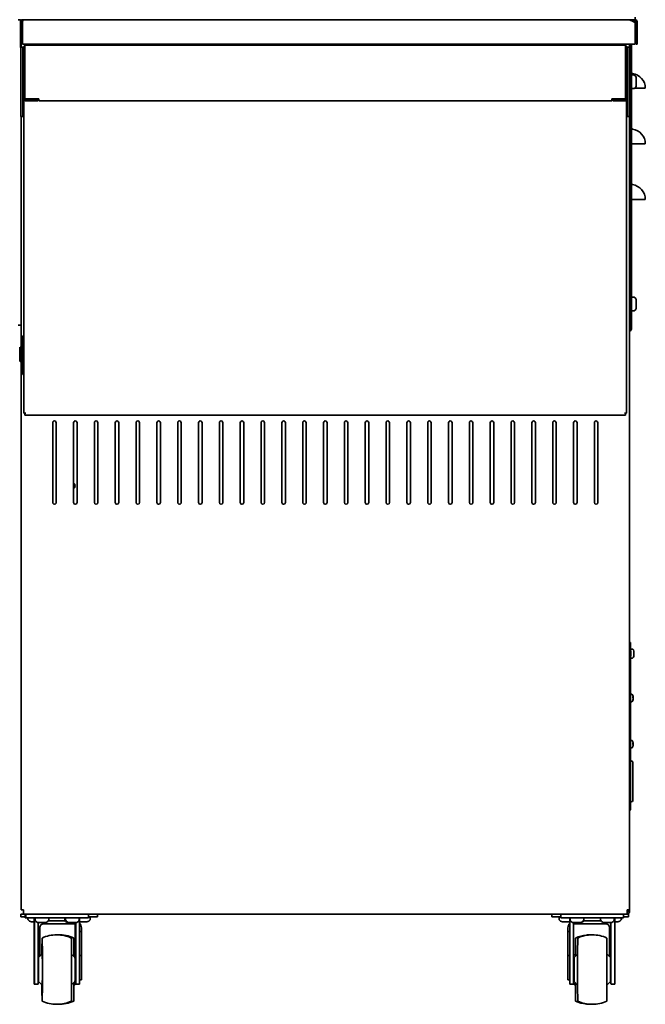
# Model space of a CAD drawing. Extents: x -14 to 102, y -18 to 95.
# Tile 7 of 8: x 78 to 100, y -18 to 17. Entities that reach past the tile are written whole.
import ezdxf

# ---------------------------------------------------------------- set-up
doc = ezdxf.new("R2010")
doc.units = 0
doc.header["$MEASUREMENT"] = 0

msp = doc.modelspace()

# ---------------------------------------------------------------- linework, layer by layer
at = {"color": 7, "lineweight": 35}
for p, q in [((77.94299, 17.49219), (77.85894, 17.49219)), ((77.94299, 16.492189), (77.94299, 17.49219)), ((77.94759, 17.413397), (77.94759, 17.42139)), ((77.94759, 16.524192), (77.94759, 17.413393)), ((77.987387, 16.617191), (77.987387, 17.42139)), ((78.005477, 17.449576), (77.988901, 17.48576)), ((78.020149, 17.444391), (77.997605, 17.444391)), ((78.00911, 17.39439), (78.00911, 16.617191)), ((78.016069, 17.445621), (78.017415, 17.452354)), ((78.751788, 17.49219), (78.01839, 17.49219)), ((78.01839, 17.452393), (78.01839, 17.49219)), ((78.022418, 17.452393), (78.01839, 17.452393)), ((78.046322, 17.492181), (78.046788, 17.49219)), ((78.046788, 17.49219), (99.761684, 17.49219)), ((89.063134, 17.509992), (89.063134, 17.49219)), ((89.080176, 17.49219), (89.080176, 17.50519)), ((97.206993, 17.49219), (99.959006, 17.49219)), ((99.933275, 17.45629), (99.959006, 17.45629)), ((100.052423, 17.447933), (99.953815, 17.447933)), ((99.959006, 17.45629), (99.959006, 17.49219)), ((100.063188, 17.49219), (99.959006, 17.49219)), ((100.063188, 17.45629), (99.959006, 17.45629)), ((100.052423, 17.456266), (100.052423, 17.447933)), ((100.066091, 17.39439), (100.066091, 16.617191)), ((100.069455, 17.583412), (100.069455, 17.491921)), ((100.099194, 17.420289), (100.099194, 16.617191)), ((100.135085, 17.420289), (100.135085, 16.617191)), ((77.94759, 16.524192), (77.94299, 16.524192)), ((77.94299, 16.492189), (77.944711, 16.492189)), ((77.944711, 16.506891), (77.944711, 16.256892)), ((77.944711, 16.506891), (78.019414, 16.506891)), ((77.987387, 16.617191), (77.94759, 16.617191)), ((77.95674, 16.506891), (77.95674, 16.617191)), ((100.066091, 16.617191), (78.00911, 16.617191)), ((78.019414, 16.256892), (78.019414, 16.506891)), ((78.051412, 16.506891), (78.019414, 16.506891)), ((78.063407, 16.506891), (78.051412, 16.506891)), ((78.062792, 16.497591), (78.062792, 14.64119)), ((78.098688, 16.497591), (78.098688, 14.64119)), ((78.099692, 16.569392), (78.134588, 16.569392)), ((78.099692, 16.569392), (78.134588, 16.569392)), ((78.099692, 16.569392), (78.099692, 16.497591)), ((78.099692, 14.64119), (78.099692, 16.497591)), ((78.134588, 16.569392), (99.689788, 16.569392)), ((99.689788, 16.569392), (99.724688, 16.569392)), ((99.689788, 16.569392), (99.724688, 16.569392)), ((99.724688, 16.569392), (99.724688, 16.497591)), ((99.724688, 14.64119), (99.724688, 16.497591)), ((99.725688, 16.497591), (99.725688, 14.64119)), ((99.772968, 16.506891), (99.760992, 16.506891)), ((99.761588, 16.497591), (99.761588, 14.64119)), ((99.804966, 16.506891), (99.772968, 16.506891)), ((99.804966, 16.506891), (99.804966, 16.256892)), ((99.804966, 16.506891), (99.879669, 16.506891)), ((99.867645, 16.617191), (99.867645, 16.506891)), ((99.879669, 16.256892), (99.879669, 16.506891)), ((99.897634, 16.564956), (99.897634, 16.617191)), ((99.897634, 16.564956), (99.897634, 6.358744)), ((99.897634, 16.564956), (99.933544, 16.564956)), ((99.933544, 16.564956), (99.933544, 16.617191)), ((99.933544, 16.564956), (99.933544, 6.358744)), ((100.135085, 16.617191), (100.099194, 16.617191)), ((77.944711, 16.256892), (77.944711, 14.25689)), ((77.944711, 15.981219), (77.944711, 15.81939)), ((78.019414, 16.256892), (78.019414, 14.25689)), ((78.062792, 16.183779), (78.062792, 16.25558)), ((78.062792, 3.32738), (78.062792, 16.183779)), ((78.099692, 16.25558), (78.098688, 16.25558)), ((78.099692, 16.183779), (78.098688, 16.183779)), ((99.724688, 16.25558), (99.725688, 16.25558)), ((99.724688, 16.183779), (99.725688, 16.183779)), ((99.725688, 16.183779), (99.725688, 16.25558)), ((99.804966, 14.25689), (99.804966, 16.256892)), ((99.879669, 14.25689), (99.879669, 16.256892)), ((77.944711, 15.81939), (77.944711, 15.65756)), ((78.062792, 15.944392), (78.019414, 15.944392)), ((78.062792, 15.694393), (78.019414, 15.694393)), ((99.761598, 15.944392), (99.804966, 15.944392)), ((99.761598, 15.694393), (99.804966, 15.694393)), ((99.897634, 15.459931), (99.879669, 15.491059)), ((99.897634, 15.459931), (99.897634, 15.067201)), ((100.02104, 15.502891), (99.965042, 15.502891)), ((100.10796, 15.304383), (100.10796, 15.380879)), ((100.10796, 15.142361), (100.10796, 15.304383)), ((99.897634, 15.05385), (99.879669, 15.022722)), ((99.897634, 15.067201), (99.897634, 15.05385)), ((99.940349, 15.022843), (99.933544, 15.022843)), ((100.02104, 15.01089), (99.965042, 15.01089)), ((100.047828, 15.022843), (100.433542, 15.022843)), ((100.10796, 15.132903), (100.10796, 15.142361)), ((78.099692, 14.64119), (78.099692, 14.639393)), ((78.59969, 14.639393), (78.099692, 14.639393)), ((78.134588, 14.60529), (78.56279, 14.60529)), ((78.134588, 14.56939), (78.56279, 14.56939)), ((78.56279, 14.56939), (78.56279, 14.60529)), ((78.59969, 14.56939), (78.59969, 14.639393)), ((78.59969, 14.56939), (99.22469, 14.56939)), ((99.22469, 14.56939), (99.22469, 14.639393)), ((99.724688, 14.639393), (99.22469, 14.639393)), ((99.26159, 14.56939), (99.26159, 14.60529)), ((99.689788, 14.60529), (99.26159, 14.60529)), ((99.689788, 14.56939), (99.26159, 14.56939)), ((99.724688, 14.64119), (99.724688, 14.639393)), ((99.761588, 14.640118), (99.761588, 3.32738)), ((77.944711, 14.25689), (77.944711, 14.006891)), ((78.019414, 14.006891), (78.019414, 14.25689)), ((99.804966, 14.25689), (99.804966, 14.006891)), ((99.879669, 14.006891), (99.879669, 14.25689)), ((78.019414, 14.006891), (77.944711, 14.006891)), ((77.95674, 6.492189), (77.95674, 14.006891)), ((78.019414, 14.006891), (78.051412, 14.006891)), ((78.051412, 14.006891), (78.062792, 14.006891)), ((99.761588, 14.006891), (99.772968, 14.006891)), ((99.772968, 14.006891), (99.804966, 14.006891)), ((99.879669, 14.006891), (99.804966, 14.006891)), ((99.867645, 14.006891), (99.867645, -14.555609)), ((99.970549, 13.022841), (99.933544, 13.022841)), ((99.970549, 13.022841), (100.433542, 13.022841)), ((99.970549, 11.022843), (99.933544, 11.022843)), ((99.970549, 11.022843), (100.433542, 11.022843)), ((99.897634, 7.459928), (99.867645, 7.51189)), ((99.897634, 7.459928), (99.897634, 7.058725)), ((100.02104, 7.502893), (99.965042, 7.502893)), ((100.02104, 7.502893), (99.965042, 7.502893)), ((100.10796, 7.321946), (100.10796, 7.380881)), ((100.10796, 7.15134), (100.10796, 7.321946)), ((100.10796, 7.132905), (100.10796, 7.15134)), ((99.897634, 7.053852), (99.867645, 7.001891)), ((99.897634, 7.058725), (99.897634, 7.053852)), ((100.02104, 7.010892), (99.965042, 7.010892)), ((77.95674, 6.492189), (77.85894, 6.492189)), ((77.95674, -14.555609), (77.95674, 6.492189)), ((78.022639, 6.055341), (78.022639, 4.77094)), ((78.02497, 6.077636), (78.062792, 6.069639)), ((99.897634, 6.358744), (99.933544, 6.358744)), ((77.95674, 5.66314), (77.916764, 5.697891)), ((77.916764, 5.484585), (77.916764, 5.697891)), ((77.95674, 5.66314), (77.916764, 5.697891)), ((77.916764, 5.553493), (77.916774, 5.553704)), ((77.916764, 5.499642), (77.916769, 5.500421)), ((77.916764, 5.483768), (77.916779, 5.485258)), ((77.916764, 5.190891), (77.916764, 5.484585)), ((77.916769, 5.482942), (77.916764, 5.483768)), ((77.916769, 5.38833), (77.916764, 5.38914)), ((77.916769, 5.373838), (77.916764, 5.374667)), ((77.95674, 5.22564), (77.916764, 5.190891)), ((78.02497, 4.748648), (78.062792, 4.756643)), ((78.099692, 3.32738), (78.062792, 3.32738)), ((78.099692, 3.32738), (78.134588, 3.32738)), ((78.099692, 3.32738), (78.099692, 3.255579)), ((78.099692, 3.255579), (99.724688, 3.255579)), ((99.689788, 3.32738), (99.724688, 3.32738)), ((99.724688, 3.32738), (99.724688, 3.255579)), ((99.724688, 3.32738), (99.761588, 3.32738)), ((79.099688, 2.983492), (79.099688, 0.108491)), ((79.22469, 0.108491), (79.22469, 2.983492)), ((79.84969, 2.983492), (79.84969, 0.108491)), ((79.974692, 0.108491), (79.974692, 2.983492)), ((80.599692, 2.983492), (80.599692, 0.108491)), ((80.724694, 0.108491), (80.724694, 2.983492)), ((81.349694, 2.983492), (81.349694, 0.108491)), ((81.474686, 0.108491), (81.474686, 2.983492)), ((82.099686, 2.983492), (82.099686, 0.108491)), ((82.224688, 0.108491), (82.224688, 2.983492)), ((82.849688, 2.983492), (82.849688, 0.108491)), ((82.97469, 0.108491), (82.97469, 2.983492)), ((83.59969, 2.983492), (83.59969, 0.108491)), ((83.724692, 0.108491), (83.724692, 2.983492)), ((84.349692, 2.983492), (84.349692, 0.108491)), ((84.474694, 0.108491), (84.474694, 2.983492)), ((85.099694, 2.983492), (85.099694, 0.108491)), ((85.224686, 0.108491), (85.224686, 2.983492)), ((85.849686, 2.983492), (85.849686, 0.108491)), ((85.974688, 0.108491), (85.974688, 2.983492)), ((86.599688, 2.983492), (86.599688, 0.108491)), ((86.72469, 0.108491), (86.72469, 2.983492)), ((87.34969, 2.983492), (87.34969, 0.108491)), ((87.474692, 0.108491), (87.474692, 2.983492)), ((88.099692, 2.983492), (88.099692, 0.108491)), ((88.224694, 0.108491), (88.224694, 2.983492)), ((88.849694, 2.983492), (88.849694, 0.108491)), ((88.974686, 0.108491), (88.974686, 2.983492)), ((89.599686, 2.983492), (89.599686, 0.108491)), ((89.724688, 0.108491), (89.724688, 2.983492)), ((90.349688, 2.983492), (90.349688, 0.108491)), ((90.47469, 0.108491), (90.47469, 2.983492)), ((91.09969, 2.983492), (91.09969, 0.108491)), ((91.224692, 0.108491), (91.224692, 2.983492)), ((91.849692, 2.983492), (91.849692, 0.108491)), ((91.974694, 0.108491), (91.974694, 2.983492)), ((92.599694, 2.983492), (92.599694, 0.108491)), ((92.724686, 0.108491), (92.724686, 2.983492)), ((93.349686, 2.983492), (93.349686, 0.108491)), ((93.474688, 0.108491), (93.474688, 2.983492)), ((94.099688, 2.983492), (94.099688, 0.108491)), ((94.22469, 0.108491), (94.22469, 2.983492)), ((94.84969, 2.983492), (94.84969, 0.108491)), ((94.974692, 0.108491), (94.974692, 2.983492)), ((95.599692, 2.983492), (95.599692, 0.108491)), ((95.724694, 0.108491), (95.724694, 2.983492)), ((96.349694, 2.983492), (96.349694, 0.108491)), ((96.474686, 0.108491), (96.474686, 2.983492)), ((97.099686, 2.983492), (97.099686, 0.108491)), ((97.224688, 0.108491), (97.224688, 2.983492)), ((97.849688, 2.983492), (97.849688, 0.108491)), ((97.97469, 0.108491), (97.97469, 2.983492)), ((98.59969, 2.983492), (98.59969, 0.108491)), ((98.724692, 0.108491), (98.724692, 2.983492)), ((99.867645, -4.929009), (99.903536, -4.929009)), ((99.903536, -5.179008), (99.903536, -4.929009)), ((99.903536, -5.179008), (99.903536, -5.241392)), ((99.913128, -5.27901), (99.913128, -5.284265)), ((99.913128, -5.351322), (99.913128, -5.284265)), ((99.961043, -5.168008), (99.92424, -5.168008)), ((99.961043, -5.168008), (99.92424, -5.168008)), ((100.018541, -5.260697), (100.018541, -5.24001)), ((100.018541, -5.34426), (100.018541, -5.260697)), ((99.903536, -5.416627), (99.903536, -10.892959)), ((99.913128, -5.379009), (99.913128, -5.351322)), ((99.961043, -5.490009), (99.92424, -5.490009)), ((100.018541, -5.412571), (100.018541, -5.34426)), ((100.018541, -5.418009), (100.018541, -5.412571)), ((99.943588, -6.794008), (99.921, -6.794008)), ((99.943588, -6.794008), (99.921, -6.794008)), ((99.943588, -7.06401), (99.921, -7.06401)), ((99.981891, -6.896932), (99.981891, -6.880582)), ((99.981891, -6.894752), (99.994531, -6.893645)), ((99.981891, -6.914728), (99.981891, -6.896932)), ((99.981891, -7.00984), (99.981891, -7.001242)), ((99.981891, -7.014792), (99.981891, -7.00984)), ((99.99454, -6.878922), (99.994223, -6.877631)), ((99.99454, -6.927608), (99.994223, -6.928475)), ((99.99454, -6.93041), (99.994223, -6.929542)), ((99.994223, -6.966039), (99.99454, -6.964505)), ((99.99454, -6.979096), (99.994223, -6.980387)), ((99.996203, -6.971685), (99.99454, -6.979096)), ((99.996838, -6.890256), (99.99679, -6.889644)), ((99.99679, -6.890165), (99.996838, -6.890256)), ((99.996838, -6.967759), (99.99679, -6.968374)), ((99.943588, -8.454008), (99.921, -8.454008)), ((99.943588, -8.454008), (99.921, -8.454008)), ((99.981891, -8.502149), (99.981891, -8.502046)), ((99.943588, -8.72401), (99.921, -8.72401)), ((99.981891, -8.574848), (99.981891, -8.557042)), ((99.981891, -8.56323), (99.994367, -8.562117)), ((99.981891, -8.593291), (99.981891, -8.574848)), ((99.981891, -8.674811), (99.981891, -8.669885)), ((99.981891, -8.675972), (99.981891, -8.674811)), ((99.99454, -8.538912), (99.994223, -8.537629)), ((99.99454, -8.540363), (99.994223, -8.538919)), ((99.994223, -8.562077), (99.994367, -8.562117)), ((99.99454, -8.587949), (99.994223, -8.588824)), ((99.99454, -8.590069), (99.994223, -8.589192)), ((99.994223, -8.632764), (99.99454, -8.631212)), ((99.99454, -8.637654), (99.994223, -8.639099)), ((99.99454, -8.639103), (99.994223, -8.640389)), ((99.994367, -8.562117), (99.99454, -8.561997)), ((99.903536, -9.195009), (99.933544, -9.195009)), ((99.983545, -9.667003), (99.983545, -9.24501)), ((99.983545, -10.613009), (99.983545, -9.667003)), ((99.867645, -10.892959), (99.903536, -10.892959)), ((99.903536, -10.66301), (99.933544, -10.66301)), ((99.903536, -10.933225), (99.903536, -10.892959)), ((78.042641, -14.704008), (77.95574, -14.704008)), ((77.95574, -14.808609), (77.95574, -14.704008)), ((78.101528, -14.808609), (77.95574, -14.808609)), ((77.95674, -14.555609), (78.042641, -14.555609)), ((78.042641, -14.61811), (78.042641, -14.555609)), ((78.042641, -14.61811), (78.042641, -14.704008)), ((99.781734, -14.704008), (78.042641, -14.704008)), ((78.101528, -14.704008), (78.101528, -14.838509)), ((78.101538, -14.838509), (78.108867, -14.838509)), ((78.108867, -14.838509), (78.108867, -14.704008)), ((78.128508, -14.838509), (78.108867, -14.838509)), ((78.128508, -14.838509), (78.128508, -14.704008)), ((78.128508, -14.838509), (78.135837, -14.838509)), ((78.388013, -14.838509), (78.135837, -14.838509)), ((78.207844, -14.838509), (78.207801, -14.840108)), ((78.207801, -14.896109), (78.207801, -14.840108)), ((78.388013, -14.704008), (80.137944, -14.704008)), ((78.388013, -14.838509), (80.137944, -14.838509)), ((78.462938, -14.926009), (78.462938, -14.870008)), ((78.954939, -14.926009), (78.954939, -14.870008)), ((79.532351, -14.926009), (79.532351, -14.870008)), ((79.562897, -14.926009), (79.562897, -14.870008)), ((80.054898, -14.926009), (80.054898, -14.870008)), ((80.385761, -14.838509), (80.137944, -14.838509)), ((80.385761, -14.704008), (80.385761, -14.838509)), ((80.385785, -14.808609), (80.45574, -14.808609)), ((80.4498, -14.896109), (80.4498, -14.840108)), ((80.451742, -14.896109), (80.451742, -14.840108)), ((80.705739, -14.808609), (80.45574, -14.808609)), ((80.705739, -14.808609), (80.705739, -14.704008)), ((97.07383, -14.808609), (97.07383, -14.704008)), ((97.323757, -14.808609), (97.07383, -14.808609)), ((97.323757, -14.808609), (97.396077, -14.808609)), ((97.327871, -14.896109), (97.327871, -14.840108)), ((97.396058, -14.704008), (97.396058, -14.838509)), ((97.645619, -14.838509), (97.396058, -14.838509)), ((97.645619, -14.704008), (97.506834, -14.704008)), ((97.645619, -14.704008), (99.395608, -14.704008)), ((97.645619, -14.838509), (99.395608, -14.838509)), ((97.725436, -14.926009), (97.725436, -14.870008)), ((98.217447, -14.926009), (98.217447, -14.870008)), ((98.223675, -14.926009), (98.223675, -14.870008)), ((98.825443, -14.926009), (98.825443, -14.870008)), ((99.317444, -14.926009), (99.317444, -14.870008)), ((99.539285, -14.704008), (99.395608, -14.704008)), ((99.646054, -14.838509), (99.395608, -14.838509)), ((99.569832, -14.838509), (99.56987, -14.840108)), ((99.56987, -14.896109), (99.56987, -14.840108)), ((99.570601, -14.838509), (99.570639, -14.840108)), ((99.570639, -14.896109), (99.570639, -14.840108)), ((99.646054, -14.838509), (99.647553, -14.838509)), ((99.647553, -14.838509), (99.647553, -14.704008)), ((99.651561, -14.838509), (99.647553, -14.838509)), ((99.651561, -14.838509), (99.651561, -14.704008)), ((99.651561, -14.838509), (99.653061, -14.838509)), ((99.653061, -14.704008), (99.653061, -14.838509)), ((99.823825, -14.808609), (99.653061, -14.808609)), ((99.781734, -14.61811), (99.781734, -14.555609)), ((99.781734, -14.555609), (99.867645, -14.555609)), ((99.781734, -14.61811), (99.781734, -14.704008)), ((99.823825, -14.704008), (99.781734, -14.704008)), ((99.819836, -14.606208), (99.819836, -14.555609)), ((99.823825, -14.704008), (99.82469, -14.704008)), ((99.823825, -14.808609), (99.82469, -14.808609)), ((99.82469, -14.808609), (99.82469, -14.704008)), ((99.867645, -14.606208), (99.867645, -14.555609)), ((78.329814, -14.983025), (78.335182, -14.983025)), ((78.335182, -14.983025), (78.426538, -14.983025)), ((78.426538, -16.975461), (78.426538, -14.888509)), ((78.441811, -14.888509), (78.441811, -16.975461)), ((78.576309, -15.011932), (78.576309, -16.975461)), ((78.576309, -15.012924), (78.58495, -15.012924)), ((78.58495, -15.012924), (78.661706, -15.012924)), ((78.630741, -15.329008), (78.630741, -15.204009)), ((78.661706, -15.012924), (78.823579, -15.012924)), ((79.880741, -15.054009), (78.780739, -15.054009)), ((78.823579, -15.012924), (78.832926, -15.012924)), ((79.54525, -14.954009), (78.942088, -14.954009)), ((79.654358, -15.012924), (79.68491, -15.012924)), ((79.68491, -15.012924), (79.736107, -15.012924)), ((79.736107, -15.012924), (79.909269, -15.012924)), ((79.909269, -15.012924), (79.932885, -15.012924)), ((79.91098, -15.012924), (79.91098, -16.975461)), ((79.926258, -16.975461), (79.926258, -15.012926)), ((80.060752, -16.975461), (80.060752, -14.888509)), ((80.079812, -14.983025), (80.080028, -14.983025)), ((80.080028, -14.983025), (80.211076, -14.983025)), ((80.13074, -15.329008), (80.13074, -15.204009)), ((80.211076, -14.983025), (80.327792, -14.983025)), ((80.327788, -14.983025), (80.328172, -14.983025)), ((80.328172, -14.983025), (80.329729, -14.983025)), ((97.449884, -14.983025), (97.465426, -14.983025)), ((97.465426, -14.983025), (97.633979, -14.983025)), ((97.633979, -14.983025), (97.697869, -14.983025)), ((97.649128, -15.329008), (97.649128, -15.204009)), ((97.69785, -14.983025), (97.698629, -14.983025)), ((97.713498, -14.888509), (97.713498, -16.975461)), ((97.847449, -15.012924), (97.952948, -15.012924)), ((97.848006, -15.012924), (97.848006, -16.975461)), ((97.85112, -16.975461), (97.85112, -15.012927)), ((98.999129, -15.054009), (97.899131, -15.054009)), ((97.952948, -15.012924), (98.09404, -15.012924)), ((98.09404, -15.012924), (98.095434, -15.012924)), ((98.095415, -15.012924), (98.101662, -15.012924)), ((98.838342, -14.954009), (98.210824, -14.954009)), ((98.947446, -15.012924), (98.947812, -15.012924)), ((98.947812, -15.012924), (99.080955, -15.012924)), ((99.080955, -15.012924), (99.195432, -15.012924)), ((99.149131, -15.329008), (99.149131, -15.204009)), ((99.195432, -15.012924), (99.197988, -15.012924)), ((99.197998, -16.975461), (99.197998, -15.012682)), ((99.332496, -16.975461), (99.332496, -14.888509)), ((99.33562, -14.888509), (99.33562, -16.975461)), ((99.33562, -14.983025), (99.387245, -14.983025)), ((99.387245, -14.983025), (99.447858, -14.983025)), ((99.448031, -14.983025), (99.448627, -14.983025)), ((78.630741, -15.329008), (78.576329, -15.329008)), ((78.630741, -16.204009), (78.630741, -15.329008)), ((79.855741, -16.22986), (79.855741, -15.569603)), ((80.060776, -15.329008), (80.13074, -15.329008)), ((80.13074, -16.204009), (80.13074, -15.329008)), ((97.648964, -16.204009), (97.649128, -15.329008)), ((97.713527, -15.329008), (97.649128, -15.329008)), ((99.148968, -16.204009), (99.149131, -15.329008)), ((99.149131, -15.329008), (99.198027, -15.329008)), ((78.576329, -16.204009), (78.630741, -16.204009)), ((78.587387, -16.274026), (78.723712, -16.137689)), ((78.630741, -16.230711), (78.630741, -16.204009)), ((79.899902, -16.274026), (79.77727, -16.151385)), ((79.911004, -16.190522), (79.855741, -16.135259)), ((80.13074, -16.204009), (80.060776, -16.204009)), ((80.13074, -16.204009), (80.13074, -17.079009)), ((97.648964, -17.079009), (97.648964, -16.204009)), ((97.648964, -16.204009), (97.713517, -16.204009)), ((97.85114, -16.208183), (97.923815, -16.13551)), ((97.868306, -16.274009), (97.997797, -16.144516)), ((99.180812, -16.274009), (99.048524, -16.14172)), ((99.148968, -16.204009), (99.148968, -16.242169)), ((99.198027, -16.204009), (99.148968, -16.204009)), ((78.42872, -17.225461), (78.439629, -17.225461)), ((78.574127, -17.225461), (78.439629, -17.225461)), ((78.585585, -17.079009), (78.576112, -17.079009)), ((78.587387, -17.133992), (78.723712, -17.270329)), ((79.899902, -17.133992), (79.77727, -17.256632)), ((79.855741, -17.838414), (79.855741, -17.178157)), ((79.912566, -17.215933), (79.855741, -17.272759)), ((79.924071, -17.225461), (79.913162, -17.225461)), ((79.924071, -17.225461), (80.05857, -17.225461)), ((80.13074, -17.079009), (80.060555, -17.079009)), ((97.713537, -17.079009), (97.648964, -17.079009)), ((97.848448, -17.225461), (97.71394, -17.225461)), ((97.850678, -17.225461), (97.848448, -17.225461)), ((97.85087, -17.199565), (97.923815, -17.272508)), ((97.868306, -17.134008), (97.997797, -17.263501)), ((99.180812, -17.134008), (99.048524, -17.266298)), ((99.198036, -17.079009), (99.181187, -17.079009)), ((99.19845, -17.225461), (99.332939, -17.225461)), ((99.332939, -17.225461), (99.335169, -17.225461))]:
    msp.add_line(p, q, dxfattribs=at)
for points in [[(78.046788, 17.49219), (78.044064, 17.491729), (78.041444, 17.490393), (78.036624, 17.485573), (78.033423, 17.480608), (78.030487, 17.474788), (78.02694, 17.466104), (78.020861, 17.446986), (78.016439, 17.429656), (78.00911, 17.39439)], [(100.066091, 17.39439), (100.012534, 17.421072), (99.985534, 17.43388), (99.944722, 17.451715), (99.913897, 17.463542), (99.88288, 17.473673), (99.852814, 17.481574), (99.822594, 17.487399), (99.792221, 17.490974), (99.761684, 17.49219)], [(99.953815, 17.447933), (99.991465, 17.431126), (100.016407, 17.419188), (100.066091, 17.39439)], [(99.047534, -16.704009), (99.048025, -15.963851), (99.048765, -15.660768), (99.049293, -15.579857), (99.049466, -15.570745), (99.049524, -15.569731), (99.049562, -15.569603)], [(99.049562, -15.569603), (99.049591, -15.569766), (99.049659, -15.571062), (99.04987, -15.582702), (99.050447, -15.685678), (99.051312, -16.144516)], [(99.049562, -17.838414), (99.049524, -17.838253), (99.049457, -17.836956), (99.049255, -17.825316), (99.048669, -17.722339), (99.047957, -17.397868), (99.047534, -16.704009)], [(99.051312, -17.263501), (99.050351, -17.74725), (99.049832, -17.828161), (99.049649, -17.837273), (99.049591, -17.838287), (99.049562, -17.838414)]]:
    msp.add_lwpolyline(points, dxfattribs=at)
for centre, radius, start, end in [((77.868787, 17.413393), 0.0788, 0, 19.664733), ((78.01839, 17.42139), 0.0708, 90.000003, 180.000005), ((78.01839, 17.42139), 0.031, 90.000003, 180.000005), ((100.063188, 17.420289), 0.0719, 0, 90.000003), ((100.063188, 17.420289), 0.036, 0, 90.000003), ((77.978588, 16.524192), 0.031, 180.000005, 213.925258), ((78.134588, 16.497591), 0.0718, 119.082764, 180.000005), ((78.134588, 16.497591), 0.0359, 166.444511, 180.000005), ((99.689788, 16.497591), 0.0718, 0, 60.917241), ((99.689788, 16.497591), 0.0359, 0, 13.554777), ((99.976374, 15.596198), 0.04284, 180.735087, 262.180401), ((99.965042, 15.471393), 0.0315, 90.000003, 180.000005), ((99.897634, 15.022843), 0.5359, 0, 82.180406), ((100.02104, 15.471393), 0.0315, 56.601515, 89.999996), ((99.952469, 15.367393), 0.156071, 4.957996, 56.601511), ((99.965042, 15.042393), 0.0315, 179.999995, 269.999997), ((99.965042, 15.042393), 0.0315, 218.361875, 269.99997), ((100.02104, 15.042393), 0.0315, 270.000004, 303.398485), ((99.952469, 15.146393), 0.156071, 303.398489, 355.042004), ((78.134588, 14.64119), 0.0718, 179.999995, 269.999997), ((78.134588, 14.64119), 0.0359, 179.999995, 269.999997), ((99.689788, 14.64119), 0.0359, 269.999997, 360), ((99.689788, 14.64119), 0.0718, 269.999997, 360), ((99.976374, 13.596201), 0.04284, 180.735087, 262.180401), ((99.897634, 13.022841), 0.5359, 0, 82.180406), ((99.976374, 11.596199), 0.04284, 180.735087, 262.180401), ((99.897634, 11.022843), 0.5359, 0, 82.180406), ((99.965042, 7.47139), 0.0315, 90.000003, 180.000005), ((99.965042, 7.47139), 0.0315, 90.000003, 177.674763), ((100.02104, 7.47139), 0.0315, 56.601511, 90.000003), ((100.02104, 7.47139), 0.0315, 56.601508, 90.000003), ((99.952469, 7.36739), 0.156071, 4.957996, 56.601511), ((99.952469, 7.14639), 0.156071, 303.398489, 355.042004), ((99.965042, 7.04239), 0.0315, 179.999995, 269.999997), ((99.965042, 7.04239), 0.0315, 182.325237, 269.999997), ((100.02104, 7.04239), 0.0315, 269.999997, 303.398489), ((78.13044, 6.055341), 0.1078, 144.567989, 179.999995), ((99.847643, 6.358744), 0.05, 293.578787, 360), ((99.847643, 6.358744), 0.0859, 283.464008, 360), ((78.13044, 4.77094), 0.1078, 180.000005, 215.432011), ((82.033941, 3.413141), 0.161, 258.140207, 281.859788), ((79.162189, 2.983492), 0.0625, 0, 180.000005), ((79.912191, 2.983492), 0.0625, 0, 180.000005), ((80.662188, 2.983492), 0.0625, 0, 180.000005), ((81.41219, 2.983492), 0.0625, 0, 180.000005), ((82.162192, 2.983492), 0.0625, 0, 180.000005), ((82.912194, 2.983492), 0.0625, 0, 180.000005), ((83.662186, 2.983492), 0.0625, 0, 180.000005), ((84.412188, 2.983492), 0.0625, 0, 180.000005), ((85.16219, 2.983492), 0.0625, 0, 180.000005), ((85.912192, 2.983492), 0.0625, 0, 180.000005), ((86.662194, 2.983492), 0.0625, 0, 180.000005), ((87.412186, 2.983492), 0.0625, 0, 180.000005), ((88.162188, 2.983492), 0.0625, 0, 180.000005), ((88.91219, 2.983492), 0.0625, 0, 180.000005), ((89.662192, 2.983492), 0.0625, 0, 180.000005), ((90.412194, 2.983492), 0.0625, 0, 180.000005), ((91.162186, 2.983492), 0.0625, 0, 180.000005), ((91.912188, 2.983492), 0.0625, 0, 180.000005), ((92.66219, 2.983492), 0.0625, 0, 180.000005), ((93.412192, 2.983492), 0.0625, 0, 180.000005), ((94.162194, 2.983492), 0.0625, 0, 180.000005), ((94.912186, 2.983492), 0.0625, 0, 180.000005), ((95.662188, 2.983492), 0.0625, 0, 180.000005), ((96.41219, 2.983492), 0.0625, 0, 180.000005), ((97.162192, 2.983492), 0.0625, 0, 180.000005), ((97.912194, 2.983492), 0.0625, 0, 180.000005), ((98.662186, 2.983492), 0.0625, 0, 180.000005), ((79.770441, 0.712292), 0.134, 306.264368, 53.735632), ((79.162189, 0.108491), 0.0625, 180.000005, 0), ((79.912191, 0.108491), 0.0625, 180.000005, 0), ((80.662188, 0.108491), 0.0625, 180.000005, 360), ((81.41219, 0.108491), 0.0625, 180.000005, 360), ((82.162192, 0.108491), 0.0625, 180.000005, 360), ((82.912194, 0.108491), 0.0625, 180.000005, 360), ((83.662186, 0.108491), 0.0625, 180.000005, 360), ((84.412188, 0.108491), 0.0625, 180.000005, 360), ((85.16219, 0.108491), 0.0625, 180.000005, 360), ((85.912192, 0.108491), 0.0625, 180.000005, 360), ((86.662194, 0.108491), 0.0625, 180.000005, 360), ((87.412186, 0.108491), 0.0625, 180.000005, 360), ((88.162188, 0.108491), 0.0625, 180.000005, 360), ((88.91219, 0.108491), 0.0625, 180.000005, 360), ((89.662192, 0.108491), 0.0625, 180.000005, 360), ((90.412194, 0.108491), 0.0625, 180.000005, 360), ((91.162186, 0.108491), 0.0625, 180.000005, 360), ((91.912188, 0.108491), 0.0625, 180.000005, 360), ((92.66219, 0.108491), 0.0625, 180.000005, 360), ((93.412192, 0.108491), 0.0625, 180.000005, 360), ((94.162194, 0.108491), 0.0625, 180.000005, 360), ((94.912186, 0.108491), 0.0625, 180.000005, 360), ((95.662188, 0.108491), 0.0625, 180.000005, 360), ((96.41219, 0.108491), 0.0625, 180.000005, 360), ((97.162192, 0.108491), 0.0625, 180.000005, 360), ((97.912194, 0.108491), 0.0625, 180.000005, 360), ((98.662186, 0.108491), 0.0625, 180.000005, 360), ((99.868645, -5.172758), 0.001, 34.15389, 180.000009), ((99.638326, -5.329008), 0.279313, 10.312114, 34.153914), ((99.92424, -5.188709), 0.0207, 90.000003, 180.000005), ((99.92424, -5.188709), 0.0207, 90.000016, 178.680044), ((99.961043, -5.188709), 0.020701, 71.307762, 89.999675), ((99.961043, -5.188709), 0.020701, 71.307783, 89.999668), ((99.943684, -5.24001), 0.074857, 0, 71.307448), ((99.868645, -5.485258), 0.001, 179.999991, 325.846114), ((99.638326, -5.329008), 0.279313, 325.846086, 349.687886), ((99.92424, -5.46931), 0.0207, 179.999995, 269.999997), ((99.92424, -5.46931), 0.0207, 181.319956, 269.999984), ((99.961043, -5.469307), 0.020701, 270.000325, 288.692238), ((99.961043, -5.469307), 0.020701, 270.000332, 288.692217), ((99.943684, -5.418009), 0.074857, 288.692552, 360), ((99.921, -6.811468), 0.01746, 90.000003, 179.999995), ((99.921, -7.04655), 0.01746, 180.000005, 269.999997), ((99.921, -6.811468), 0.01746, 90.000016, 178.485383), ((99.921, -7.04655), 0.01746, 181.514617, 269.999984), ((99.943588, -6.811468), 0.01746, 37.140424, 90.000003), ((99.943588, -6.811468), 0.01746, 37.140421, 90.000003), ((99.943588, -7.04655), 0.01746, 269.999997, 322.859579), ((99.788405, -6.929009), 0.212137, 14.37183, 37.140421), ((99.788405, -6.929009), 0.212137, 322.859576, 345.62817), ((99.788386, -6.929011), 0.212151, 11.605848, 14.015547), ((99.994617, -6.893238), 0.000419, 201.065173, 258.352134), ((99.993993, -6.892664), 0.002858, 349.663822, 14.068566), ((99.993993, -6.965354), 0.002859, 345.931604, 10.324267), ((99.978575, -6.9358), 0.018271, 355.228303, 4.661038), ((99.978566, -6.922218), 0.018283, 355.341774, 4.768479), ((99.981017, -6.913315), 0.015835, 355.073627, 5.217897), ((99.981007, -6.944703), 0.015845, 354.78527, 4.923181), ((99.921, -8.471468), 0.01746, 90.000003, 180.000005), ((99.921, -8.471468), 0.01746, 90.000016, 178.485383), ((99.943588, -8.471468), 0.01746, 37.140076, 89.999996), ((99.943588, -8.471468), 0.01746, 37.140332, 90.000003), ((99.788405, -8.589009), 0.212137, 24.201269, 37.140397), ((99.788386, -8.589016), 0.212156, 14.137435, 24.13322), ((99.921, -8.70655), 0.01746, 179.999995, 269.999997), ((99.921, -8.70655), 0.01746, 181.514617, 269.999984), ((99.943588, -8.70655), 0.01746, 269.999997, 322.859579), ((99.943588, -8.70655), 0.01746, 269.999997, 322.859576), ((99.788405, -8.589009), 0.212137, 322.859603, 335.798773), ((99.788367, -8.588997), 0.212173, 335.799448, 345.862122), ((99.993339, -8.576725), 0.001224, 316.480422, 347.460704), ((99.993349, -8.601286), 0.001212, 12.372123, 43.65721), ((99.994137, -8.625467), 0.002711, 345.502119, 10.825718), ((99.994137, -8.552551), 0.002712, 349.183979, 14.495939), ((99.984486, -8.565945), 0.012359, 354.517452, 6.029175), ((99.990619, -8.621189), 0.006234, 351.062823, 7.443676), ((99.990619, -8.556829), 0.006238, 352.564128, 8.934325), ((99.980921, -8.573563), 0.015928, 355.085456, 5.199874), ((99.980911, -8.604455), 0.015939, 354.80364, 4.911075), ((99.984486, -8.61207), 0.012368, 353.974956, 5.477982), ((99.933544, -9.24501), 0.05, 0, 90.000003), ((99.933544, -10.613009), 0.05, 269.999997, 360), ((99.831639, -10.933225), 0.0719, 299.999998, 0), ((78.117041, -14.504409), 0.0978, 211.568487, 220.470929), ((78.494441, -14.870008), 0.0315, 90.000003, 180.000005), ((78.923441, -14.870008), 0.0315, 0, 90.000003), ((79.563849, -14.870008), 0.0315, 90.749964, 179.999978), ((79.5944, -14.870008), 0.0315, 90.000003, 180.000005), ((80.0234, -14.870008), 0.0315, 0, 90.000003), ((79.87619, -14.888515), 0.184559, 0.001965, 15.720597), ((80.418302, -14.840108), 0.0315, 0, 90.000003), ((80.420239, -14.840108), 0.0315, 0, 90.000003), ((97.359379, -14.840108), 0.0315, 90.000003, 179.999995), ((97.756944, -14.870008), 0.0315, 90.000003, 180.000005), ((98.185939, -14.870008), 0.0315, 0, 90.000003), ((98.192177, -14.870008), 0.0315, 0.000026, 89.250191), ((98.856941, -14.870008), 0.0315, 90.000003, 179.999995), ((99.285937, -14.870008), 0.0315, 359.999999, 90.000003), ((99.147949, -14.888515), 0.184552, 0.001975, 15.721151), ((99.151121, -14.888509), 0.184501, 0.000123, 15.72329), ((99.769835, -14.606208), 0.0978, 276.988893, 360), ((99.769835, -14.606208), 0.05, 283.768525, 360), ((78.239304, -14.896109), 0.0315, 179.999995, 213.398486), ((78.343304, -14.827537), 0.156071, 213.398486, 265.042004), ((78.494441, -14.926009), 0.0315, 180.000009, 213.398486), ((78.598441, -14.857437), 0.156071, 213.398486, 265.042004), ((78.780739, -15.204009), 0.25, 130.159131, 144.848928), ((78.780739, -15.204009), 0.15, 90.000003, 180.000005), ((78.819441, -14.857437), 0.156071, 274.957998, 326.601512), ((78.923441, -14.926009), 0.0315, 326.601516, 359.999998), ((79.563849, -14.926009), 0.0315, 179.999991, 213.3985), ((79.667849, -14.857437), 0.156071, 213.398486, 265.042004), ((79.5944, -14.926009), 0.0315, 179.999995, 213.398486), ((79.6984, -14.857437), 0.156071, 213.398486, 265.042004), ((79.880741, -15.204009), 0.15, 78.360424, 90.000003), ((79.9194, -14.857437), 0.156071, 274.957998, 326.601512), ((80.0234, -14.926009), 0.0315, 326.601512, 359.999999), ((80.093302, -14.827537), 0.156071, 257.969978, 265.042004), ((79.880741, -15.204009), 0.25, 0, 43.934222), ((80.314302, -14.827537), 0.156071, 274.957998, 326.601512), ((80.316239, -14.827537), 0.156071, 274.957998, 326.601512), ((80.418302, -14.896109), 0.0315, 326.601502, 0.000004), ((80.420239, -14.896109), 0.0315, 326.601516, 359.999999), ((97.359379, -14.896109), 0.0315, 180.000005, 213.398486), ((97.463379, -14.827537), 0.156071, 213.398486, 265.042004), ((97.684374, -14.827537), 0.156071, 274.957998, 280.764382), ((97.685143, -14.827537), 0.156071, 274.957998, 280.479318), ((97.756944, -14.926009), 0.0315, 179.999995, 213.398486), ((97.860944, -14.857437), 0.156071, 213.398486, 265.042004), ((98.081939, -14.857437), 0.156071, 274.957998, 326.601512), ((98.088177, -14.857437), 0.156071, 274.957998, 326.601512), ((98.185939, -14.926009), 0.0315, 326.601516, 359.999999), ((98.192177, -14.926009), 0.0315, 326.601502, 0.000004), ((98.856941, -14.926009), 0.0315, 179.999991, 213.398486), ((98.960941, -14.857437), 0.156071, 213.398486, 265.042004), ((99.181937, -14.857437), 0.156071, 274.957998, 326.601512), ((99.285937, -14.926009), 0.0315, 326.601505, 0.000006), ((99.434372, -14.827537), 0.156071, 274.957998, 326.601512), ((99.435141, -14.827537), 0.156071, 274.957998, 326.601512), ((99.538372, -14.896109), 0.0315, 326.601499, 0.000005), ((99.539141, -14.896109), 0.0315, 326.601509, 0.000002), ((79.243645, -16.704009), 1.25, 90.000003, 114.835602), ((79.243645, -16.704009), 1.25, 65.164396, 90.000003), ((79.330742, -16.704009), 1.25, 65.165414, 92.009799), ((98.449063, -16.704009), 1.25, 96.208644, 114.834591), ((98.524564, -16.704009), 1.25, 90.000003, 114.834632), ((79.243645, -16.704009), 1.25, 245.164398, 269.999997), ((79.243645, -16.704009), 1.25, 269.999997, 294.835604), ((79.330742, -16.704009), 1.25, 268.017842, 294.834586), ((98.449063, -16.704009), 1.25, 245.165409, 263.791356), ((98.524564, -16.704009), 1.25, 245.165368, 269.999997)]:
    msp.add_arc(centre, radius, start, end, dxfattribs=at)
for centre, major_axis, ratio, start_param, end_param in [((99.78828, -6.928483), (-0.206405, -0.048955), 0.925948, 2.513118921, 2.699291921), ((99.78828, -6.929535), (0.206405, -0.048955), 0.925948, 6.087090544, 6.266554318), ((99.78828, -6.92768), (-0.211201, -0.01988), 0.367457, 3.333130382, 3.519303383), ((99.78828, -6.930338), (0.211201, -0.01988), 0.367457, 0.260684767, 0.446857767), ((99.78828, -6.928483), (-0.206405, -0.048955), 0.925948, 3.151514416, 3.158223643), ((99.78828, -6.929535), (0.206405, -0.048955), 0.925948, 6.266554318, 6.273263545), ((99.78828, -6.92768), (-0.211201, -0.01988), 0.367457, 2.874243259, 2.880907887), ((99.786848, -6.916667), (-0.20974, -0.026346), 0.714844, 3.130639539, 3.218206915), ((99.786848, -6.941351), (0.20974, -0.026346), 0.714844, 6.206571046, 6.294138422), ((99.786848, -6.928745), (-0.035525, -0.208382), 0.996084, 1.818906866, 1.906474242), ((99.786848, -6.929273), (0.035525, -0.208382), 0.996084, 1.235118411, 1.322685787), ((99.786848, -6.911289), (-0.210586, -0.018426), 0.014858, 2.974123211, 3.061690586), ((99.786848, -6.916292), (-0.209836, -0.025584), 0.693831, 2.891030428, 2.978597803), ((99.786848, -6.941725), (0.209836, -0.025584), 0.693831, 0.16299485, 0.250562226), ((99.786848, -6.946728), (0.210586, -0.018426), 0.014858, 0.079902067, 0.167469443), ((99.786848, -6.938498), (0.208625, -0.034086), 0.84133, 0.215204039, 0.275399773), ((99.786848, -6.943975), (0.210269, -0.021783), 0.533448, 6.200459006, 6.230035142), ((99.786848, -6.914043), (-0.210269, -0.021783), 0.533448, 3.16498942, 3.194742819), ((99.786848, -6.943975), (0.210269, -0.021783), 0.533448, 6.230035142, 6.259788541), ((99.786848, -6.91952), (-0.208625, -0.034086), 0.84133, 2.89677413, 2.926388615), ((99.786848, -6.925135), (-0.196245, -0.078565), 0.972115, 2.674908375, 2.691851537), ((99.786848, -6.932882), (0.196245, -0.078565), 0.972115, 0.449741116, 0.466658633), ((99.786848, -6.911717), (-0.210547, -0.018878), 0.217706, 3.200678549, 3.217728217), ((99.78828, -8.588776), (-0.186873, -0.100398), 0.982898, 2.881850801, 3.068023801), ((99.78828, -8.588776), (-0.186873, -0.100398), 0.982898, 2.243455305, 2.429628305), ((99.78828, -8.587598), (-0.211307, -0.018736), 0.162222, 3.353320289, 3.539493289), ((99.78828, -8.587598), (-0.211307, -0.018736), 0.162222, 2.714924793, 2.901097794), ((99.78828, -8.590419), (0.211307, -0.018736), 0.162222, 0.24049486, 0.42666786), ((99.78828, -8.589242), (0.186873, -0.100398), 0.982898, 0.073568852, 0.259741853), ((99.78828, -8.590333), (0.211191, -0.019933), 0.373758, 0.261373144, 0.358741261), ((99.78828, -8.589545), (0.206587, -0.048175), 0.923422, 6.173282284, 6.266892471), ((99.78828, -8.588473), (-0.206587, -0.048175), 0.923422, 3.155611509, 3.15788549), ((99.78828, -8.589545), (0.206587, -0.048175), 0.923422, 6.266892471, 6.269166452), ((99.78828, -8.587685), (-0.211191, -0.019933), 0.373758, 2.87817016, 2.88021951), ((99.786848, -8.576581), (-0.209759, -0.026166), 0.7101, 3.131845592, 3.219412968), ((99.786848, -8.571751), (-0.210538, -0.018914), 0.226265, 2.955099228, 3.042666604), ((99.786848, -8.601437), (0.209759, -0.026166), 0.7101, 6.205364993, 6.292932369), ((99.786848, -8.579652), (-0.208548, -0.034555), 0.845999, 3.080927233, 3.168494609), ((99.786848, -8.573959), (-0.210278, -0.021663), 0.526012, 2.921285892, 3.008853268), ((99.786848, -8.576377), (-0.209817, -0.025753), 0.698686, 2.889877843, 2.977445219), ((99.786848, -8.601641), (0.209817, -0.025753), 0.698686, 0.164147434, 0.25171481), ((99.786848, -8.604059), (0.210278, -0.021663), 0.526012, 0.132739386, 0.220306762), ((99.786848, -8.598366), (0.208548, -0.034555), 0.845999, 6.256283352, 6.343850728), ((99.786848, -8.593034), (0.197264, -0.075984), 0.970159, 0.191459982, 0.279027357), ((99.786848, -8.606267), (0.210538, -0.018914), 0.226265, 0.09892605, 0.126539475), ((99.786848, -8.584984), (-0.197264, -0.075984), 0.970159, 2.862565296, 2.890168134), ((99.786848, -8.57129), (-0.210586, -0.018423), 0.008071, 3.046807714, 3.062284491), ((99.786848, -8.606728), (0.210586, -0.018423), 0.008071, 0.079308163, 0.094785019), ((99.786848, -8.589153), (0.019493, -0.21049), 0.996162, 1.384094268, 1.399495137), ((99.786848, -8.588865), (-0.019493, -0.21049), 0.996162, 1.742097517, 1.757470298), ((78.611032, -14.888509), (0, -0.184499), 0.999962, 4.437966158, 4.71238898), ((78.626305, -14.888509), (0, 0.184499), 0.999962, 1.296366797, 1.570796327), ((97.898007, -14.888509), (0, -0.184499), 0.999998, 4.437959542, 4.71238898), ((97.899131, -15.204009), (0, -0.249999), 1, 3.978267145, 4.71238898), ((97.899131, -15.204009), (0, -0.15), 1, 3.141592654, 3.467235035), ((98.999129, -15.204009), (0, 0.15), 1, 4.71238898, 6.283185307), ((98.999129, -15.204009), (0, 0.249999), 1, 5.36323516, 5.582276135), ((78.718665, -16.704009), (0, 1.134406), 0.008728, 0.004041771, 1.061975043), ((78.718665, -16.704009), (0, 1.134406), 0.008728, 3.137546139, 6.287227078), ((79.768624, -16.704009), (0, -1.134406), 0.008728, 0.004041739, 3.137546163), ((97.924065, -16.704009), (0, 1.134406), 0.000255, 0, 1.12854764), ((97.999566, -16.704009), (0, 1.134406), 0.001782, 0.000826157, 3.140767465), ((98.449063, -16.704009), (0, 1.25), 1, 6.252696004, 6.391546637), ((98.524564, -16.704009), (0, 1.25), 0.999998, 5.849739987, 6.283185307), ((78.718665, -16.704009), (0, 0.809405), 0.008728, 6.274400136, 7.096499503), ((78.718665, -16.704009), (0, 0.809405), 0.008728, 3.150377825, 6.274400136), ((99.049562, -16.704009), (0, 0.809405), 0.001782, 0.001793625, 1.570796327), ((99.049562, -16.704009), (0, 0.809405), 0.001782, 5.47681811, 6.284978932), ((78.587421, -16.704009), (0, 0.43), 0.008728, 0.008785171, 3.132807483), ((78.587421, -16.704009), (0, 0.43), 0.008728, 4.71238898, 6.291970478), ((79.899869, -16.704009), (0, 0.43), 0.008728, 3.150377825, 6.274400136), ((97.868306, -16.704009), (0, 0.43), 0.001782, 0.001793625, 1.570796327), ((99.180802, -16.704009), (0, 0.43), 0.001782, 6.281391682, 9.426571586), ((99.180802, -16.704009), (0, 0.43), 0.001782, 4.71238898, 6.281391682), ((78.434174, -16.704009), (0, 0.1875), 0.008728, 0, 1.570796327), ((78.434174, -16.704009), (0, 0.1875), 0.008728, 3.141592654, 6.283185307), ((78.587421, -16.704009), (0, 0.1875), 0.008728, 0, 3.141592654), ((78.587421, -16.704009), (0, 0.1875), 0.008728, 4.71238898, 6.283185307), ((79.918617, -16.704009), (0, -0.1875), 0.008728, 3.141592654, 4.71238898), ((79.918617, -16.704009), (0, -0.1875), 0.008728, 0, 3.141592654), ((97.849563, -16.704009), (0, 0.1875), 0.001782, 0, 3.141592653), ((97.849563, -16.704009), (0, 0.1875), 0.001782, 4.712388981, 6.283185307), ((99.180802, -16.704009), (0, 0.1875), 0.001782, 0, 1.570796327), ((99.180802, -16.704009), (0, 0.1875), 0.001782, 3.141592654, 6.283185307), ((99.334054, -16.704009), (0, -0.1875), 0.001782, 3.141592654, 6.283185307), ((99.334054, -16.704009), (0, -0.1875), 0.001782, 1.570796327, 3.141592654), ((78.42872, -16.975461), (0, 0.249999), 0.008728, 1.570796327, 3.141592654), ((78.434174, -16.704009), (0, 0.1875), 0.008728, 1.570796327, 3.141592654), ((78.439629, -16.975461), (0, 0.249999), 0.008728, 3.141592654, 4.71238898), ((78.574127, -16.975461), (0, 0.249999), 0.008728, 3.141592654, 4.71238898), ((78.587421, -16.704009), (0, 0.43), 0.008728, 3.132807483, 4.71238898), ((78.587421, -16.704009), (0, 0.1875), 0.008728, 3.141592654, 4.71238898), ((79.913162, -16.975461), (0, -0.249999), 0.008728, 4.71238898, 6.283185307), ((79.918617, -16.704009), (0, -0.1875), 0.008728, 4.71238898, 6.283185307), ((79.924071, -16.975461), (0, -0.249999), 0.008728, 0, 1.570796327), ((80.05857, -16.975461), (0, -0.249999), 0.008728, 0, 1.570796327), ((97.71394, -16.975461), (0, 0.249999), 0.001782, 1.570796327, 3.141592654), ((97.848448, -16.975461), (0, 0.249999), 0.001782, 1.570796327, 3.141592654), ((97.849563, -16.704009), (0, 0.1875), 0.001782, 3.141592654, 4.71238898), ((97.850678, -16.975461), (0, 0.249999), 0.001782, 3.141592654, 4.71238898), ((97.868306, -16.704009), (0, 0.43), 0.001782, 1.570796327, 3.139799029), ((99.049562, -16.704009), (0, 0.809405), 0.001782, 1.570796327, 3.139799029), ((99.180802, -16.704009), (0, 0.1875), 0.001782, 1.570796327, 3.141592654), ((99.180802, -16.704009), (0, 0.43), 0.001782, 3.143386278, 4.71238898), ((99.19845, -16.975461), (0, -0.249999), 0.001782, 4.71238898, 6.283185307), ((99.332939, -16.975461), (0, -0.249999), 0.001782, 4.71238898, 6.283185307), ((99.334054, -16.704009), (0, -0.1875), 0.001782, 0, 1.570796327), ((99.335169, -16.975461), (0, -0.249999), 0.001782, 0, 1.570796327), ((78.718665, -16.704009), (0, 1.134406), 0.008728, 2.07961761, 3.137546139), ((78.718665, -16.704009), (0, 0.809405), 0.008728, 2.328278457, 3.150377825), ((97.924065, -16.704009), (0, 1.134406), 0.000255, 2.013045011, 3.141592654), ((99.049562, -16.704009), (0, 0.809405), 0.001782, 3.139799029, 3.947959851), ((98.449063, -16.704009), (0, -1.25), 1, 6.174823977, 6.313118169), ((98.524564, -16.704009), (0, -1.25), 0.999998, 0, 0.43344532)]:
    msp.add_ellipse(centre, major_axis=major_axis, ratio=ratio, start_param=start_param, end_param=end_param, dxfattribs=at)

doc.saveas('drawing.dxf')
